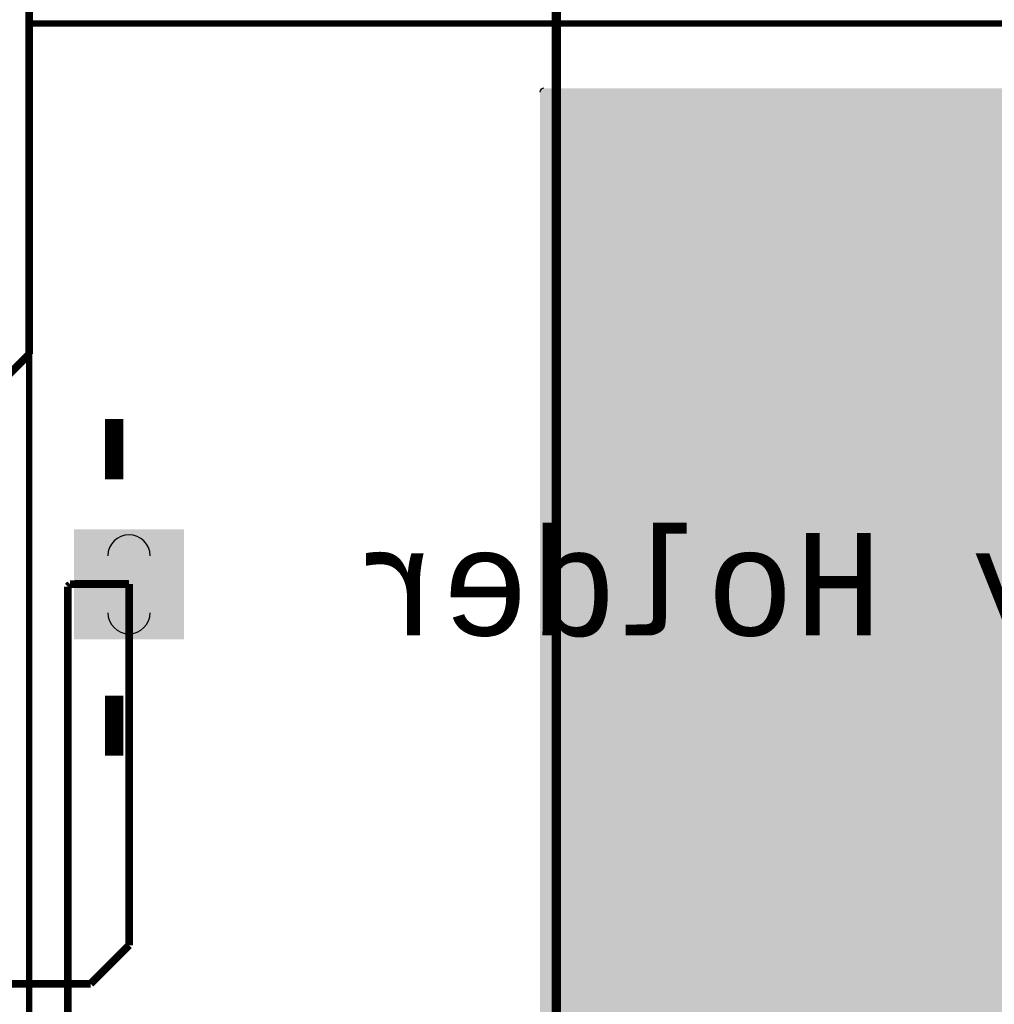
# Model space of a CAD drawing. Extents: x -3564 to 3564, y -2067 to 2176.
# Tile 18 of 21: x -412 to 856, y -1167 to 115. Entities that reach past the tile are written whole.
import ezdxf
from ezdxf.enums import TextEntityAlignment as Align

# ---------------------------------------------------------------- set-up
doc = ezdxf.new("R2010")
doc.units = 0
for name, color, linetype in [('3D_INFO_BOTTOM', 3, 'CONTINUOUS'), ('3D_INFO_TOP', 1, 'CONTINUOUS'), ('BOARD_OUTLINE', 2, 'CONTINUOUS'), ('COPPER_BOTTOM', 1, 'CONTINUOUS'), ('COPPER_TOP', 3, 'CONTINUOUS'), ('DRILL', 255, 'CONTINUOUS'), ('KEEP_IN_KEEP_OUT', 253, 'CONTINUOUS'), ('SILKSCREEN_BOTTOM', 6, 'CONTINUOUS'), ('SILKSCREEN_TOP', 4, 'CONTINUOUS'), ('SOLDER_MASK_BOTTOM', 212, 'CONTINUOUS'), ('SOLDER_MASK_TOP', 200, 'CONTINUOUS')]:
    doc.layers.add(name, color=color, linetype=linetype)
doc.styles.add('MONOTxtStyle_M', font='monotxt')

msp = doc.modelspace()

# ---------------------------------------------------------------- hatches: boundary and pattern name
at = {"layer": '3D_INFO_BOTTOM'}
msp.add_hatch(color=255, dxfattribs=at).paths.add_polyline_path([(264.80315, -1745.826772), (2115.19685, -1745.826772), (2115.19685, 25.826772), (264.80315, 25.826772)])
at = {"layer": '3D_INFO_TOP'}
msp.add_hatch(color=255, dxfattribs=at).paths.add_polyline_path([(264.80315, -1745.826772), (2115.19685, -1745.826772), (2115.19685, 25.826772), (264.80315, 25.826772)])
at = {"layer": 'BOARD_OUTLINE'}
msp.add_hatch(color=255, dxfattribs=at).paths.add_polyline_path([(264.80315, -1745.826772), (2115.19685, -1745.826772), (2115.19685, 25.826772), (264.80315, 25.826772)])
at = {"layer": 'COPPER_BOTTOM'}
msp.add_hatch(color=255, dxfattribs=at).paths.add_polyline_path([(264.80315, -1745.826772), (2115.19685, -1745.826772), (2115.19685, 25.826772), (264.80315, 25.826772)])
h = msp.add_hatch(color=256, dxfattribs=at)
h.paths.add_polyline_path([(-198.5, -691.5), (-341.5, -691.5), (-341.5, -548.5), (-198.5, -548.5)])
edge = h.paths.add_edge_path()
edge.add_arc((-270, -620), 27.5, 0, 360)
at = {"layer": 'COPPER_TOP'}
msp.add_hatch(color=255, dxfattribs=at).paths.add_polyline_path([(264.80315, -1745.826772), (2115.19685, -1745.826772), (2115.19685, 25.826772), (264.80315, 25.826772)])
h = msp.add_hatch(color=256, dxfattribs=at)
h.paths.add_polyline_path([(-198.5, -691.5), (-341.5, -691.5), (-341.5, -548.5), (-198.5, -548.5)])
edge = h.paths.add_edge_path()
edge.add_arc((-270, -620), 27.5, 0, 360)
at = {"layer": 'DRILL'}
h = msp.add_hatch(color=255, dxfattribs=at)
edge = h.paths.add_edge_path()
edge.add_line((264.80315, 20.826772), (264.80315, -1740.826772))
edge.add_arc((269.80315, -1740.826772), 5, 180, 270)
edge.add_line((269.80315, -1745.826772), (2110.19685, -1745.826772))
edge.add_arc((2110.19685, -1740.826772), 5, 270, 0)
edge.add_line((2115.19685, -1740.826772), (2115.19685, 20.826772))
edge.add_arc((2110.19685, 20.826772), 5, 0, 90)
edge.add_line((2110.19685, 25.826772), (269.80315, 25.826772))
edge.add_arc((269.80315, 20.826772), 5, 90, 180)
h = msp.add_hatch(color=255, dxfattribs=at)
edge = h.paths.add_edge_path()
edge.add_line((-297.5, -583), (-297.5, -657))
edge.add_arc((-270, -657), 27.5, 180, 270)
edge.add_arc((-270, -657), 27.5, 270, 0)
edge.add_line((-242.5, -657), (-242.5, -583))
edge.add_arc((-270, -583), 27.5, 0, 90)
edge.add_arc((-270, -583), 27.5, 90, 180)
at = {"layer": 'KEEP_IN_KEEP_OUT'}
msp.add_hatch(color=255, dxfattribs=at).paths.add_polyline_path([(264.80315, -1745.826772), (2115.19685, -1745.826772), (2115.19685, 25.826772), (264.80315, 25.826772)])
at = {"layer": 'SILKSCREEN_BOTTOM'}
msp.add_hatch(color=255, dxfattribs=at).paths.add_polyline_path([(264.80315, -1745.826772), (2115.19685, -1745.826772), (2115.19685, 25.826772), (264.80315, 25.826772)])
at = {"layer": 'SILKSCREEN_TOP'}
msp.add_hatch(color=255, dxfattribs=at).paths.add_polyline_path([(264.80315, -1745.826772), (2115.19685, -1745.826772), (2115.19685, 25.826772), (264.80315, 25.826772)])
at = {"layer": 'SOLDER_MASK_BOTTOM'}
msp.add_hatch(color=256, dxfattribs=at).paths.add_polyline_path([(264.80315, -1745.826772), (2115.19685, -1745.826772), (2115.19685, 25.826772), (264.80315, 25.826772)])
h = msp.add_hatch(color=256, dxfattribs=at)
h.paths.add_polyline_path([(-198.5, -691.5), (-341.5, -691.5), (-341.5, -548.5), (-198.5, -548.5)])
edge = h.paths.add_edge_path()
edge.add_arc((-270, -620), 27.5, 0, 360)
at = {"layer": 'SOLDER_MASK_TOP'}
msp.add_hatch(color=256, dxfattribs=at).paths.add_polyline_path([(264.80315, -1745.826772), (2115.19685, -1745.826772), (2115.19685, 25.826772), (264.80315, 25.826772)])
h = msp.add_hatch(color=256, dxfattribs=at)
h.paths.add_polyline_path([(-198.5, -691.5), (-341.5, -691.5), (-341.5, -548.5), (-198.5, -548.5)])
edge = h.paths.add_edge_path()
edge.add_arc((-270, -620), 27.5, 0, 360)

# ---------------------------------------------------------------- linework, layer by layer
at = {"layer": '3D_INFO_BOTTOM', "color": 3, "const_width": 8}
for points in [[(-400, -1350), (-400, 110)], [(-400, 110), (2740, 110)]]:
    msp.add_lwpolyline(points, dxfattribs=at)
at = {"layer": '3D_INFO_BOTTOM', "color": 255, "const_width": 0.000039}
msp.add_lwpolyline([(264.80315, -1745.826772), (2115.19685, -1745.826772), (2115.19685, 25.826772), (264.80315, 25.826772), (264.80315, -1745.826772)], dxfattribs=at)
at = {"layer": '3D_INFO_TOP', "color": 1, "const_width": 8}
msp.add_lwpolyline([(288.188976, 1196.062992), (288.188976, -1796.062992)], dxfattribs=at)
at = {"layer": '3D_INFO_TOP', "color": 255, "const_width": 0.000039}
msp.add_lwpolyline([(264.80315, -1745.826772), (2115.19685, -1745.826772), (2115.19685, 25.826772), (264.80315, 25.826772), (264.80315, -1745.826772)], dxfattribs=at)
at = {"layer": 'BOARD_OUTLINE', "color": 255, "const_width": 0.000039}
msp.add_lwpolyline([(264.80315, -1745.826772), (2115.19685, -1745.826772), (2115.19685, 25.826772), (264.80315, 25.826772), (264.80315, -1745.826772)], dxfattribs=at)
at = {"layer": 'COPPER_BOTTOM', "color": 255, "const_width": 0.000039}
msp.add_lwpolyline([(264.80315, -1745.826772), (2115.19685, -1745.826772), (2115.19685, 25.826772), (264.80315, 25.826772), (264.80315, -1745.826772)], dxfattribs=at)
at = {"layer": 'COPPER_BOTTOM', "color": 1, "const_width": 10}
for points in [[(-340.364961, -619.635039), (-270.364961, -619.635039)], [(-270, -1090), (-270, -619.635039)], [(-320, -1140), (-270, -1090)], [(-890, -1140), (-320, -1140)]]:
    msp.add_lwpolyline(points, dxfattribs=at)
at = {"layer": 'COPPER_TOP', "color": 3, "const_width": 10}
for points in [[(-400, 720), (-400, -320.393701)], [(-400, -320.393701), (-670, -590.393701)], [(-349.635039, -622.928898), (-346.706142, -620)], [(-270, -620), (-346.706142, -620)], [(-349.635039, -622.928898), (-349.635039, -1319.270079)]]:
    msp.add_lwpolyline(points, dxfattribs=at)
at = {"layer": 'COPPER_TOP', "color": 255, "const_width": 0.000039}
msp.add_lwpolyline([(264.80315, -1745.826772), (2115.19685, -1745.826772), (2115.19685, 25.826772), (264.80315, 25.826772), (264.80315, -1745.826772)], dxfattribs=at)
at = {"layer": 'DRILL', "color": 255, "const_width": 0.000039}
for points in [[(2110.19685, 25.826772), (269.80315, 25.826772)], [(264.80315, 20.826772), (264.80315, -1740.826772)], [(-297.5, -583), (-297.5, -657)], [(-242.5, -657), (-242.5, -583)]]:
    msp.add_lwpolyline(points, dxfattribs=at)
at = {"layer": 'DRILL', "color": 255}
for centre, radius, start, end in [((269.80315, 20.826772), 5, 90, 180), ((-270, -583), 27.5, 90, 180), ((-270, -583), 27.5, 0, 90), ((-270, -657), 27.5, 180, 270), ((-270, -657), 27.5, 270, 0)]:
    msp.add_arc(centre, radius, start, end, dxfattribs=at)
at = {"layer": 'KEEP_IN_KEEP_OUT', "color": 255, "const_width": 0.000039}
msp.add_lwpolyline([(264.80315, -1745.826772), (2115.19685, -1745.826772), (2115.19685, 25.826772), (264.80315, 25.826772), (264.80315, -1745.826772)], dxfattribs=at)
at = {"layer": 'SILKSCREEN_BOTTOM', "color": 6, "const_width": 8}
for points in [[(-400, -1350), (-400, 110)], [(-400, 110), (2740, 110)]]:
    msp.add_lwpolyline(points, dxfattribs=at)
at = {"layer": 'SILKSCREEN_BOTTOM', "color": 255, "const_width": 0.000039}
msp.add_lwpolyline([(264.80315, -1745.826772), (2115.19685, -1745.826772), (2115.19685, 25.826772), (264.80315, 25.826772), (264.80315, -1745.826772)], dxfattribs=at)
at = {"layer": 'SILKSCREEN_TOP', "color": 4, "const_width": 8}
msp.add_lwpolyline([(284, 1276.125984), (284, -1716)], dxfattribs=at)
at = {"layer": 'SILKSCREEN_TOP', "color": 255, "const_width": 0.000039}
msp.add_lwpolyline([(264.80315, -1745.826772), (2115.19685, -1745.826772), (2115.19685, 25.826772), (264.80315, 25.826772), (264.80315, -1745.826772)], dxfattribs=at)
at = {"layer": 'SOLDER_MASK_BOTTOM', "const_width": 0.000039}
msp.add_lwpolyline([(264.80315, -1745.826772), (2115.19685, -1745.826772), (2115.19685, 25.826772), (264.80315, 25.826772), (264.80315, -1745.826772)], dxfattribs=at)
at = {"layer": 'SOLDER_MASK_TOP', "const_width": 0.000039}
msp.add_lwpolyline([(264.80315, -1745.826772), (2115.19685, -1745.826772), (2115.19685, 25.826772), (264.80315, 25.826772), (264.80315, -1745.826772)], dxfattribs=at)

# ---------------------------------------------------------------- texts
at = {"layer": 'SILKSCREEN_BOTTOM', "style": 'MONOTxtStyle_M', "text_generation_flag": 2, "width": 0.995556}
msp.add_text('-', height=200, rotation=270, dxfattribs=at).set_placement((-270, -444), align=Align.MIDDLE_CENTER)
msp.add_text('BHD-2 Battery Holder', height=133.333333, dxfattribs=at).set_placement((1170, -620), align=Align.MIDDLE_CENTER)
at = {"layer": 'SILKSCREEN_TOP', "style": 'MONOTxtStyle_M', "text_generation_flag": 2, "width": 0.995556}
msp.add_text('-', height=200, rotation=270, dxfattribs=at).set_placement((-270, -804), align=Align.MIDDLE_CENTER)

doc.saveas('drawing.dxf')
